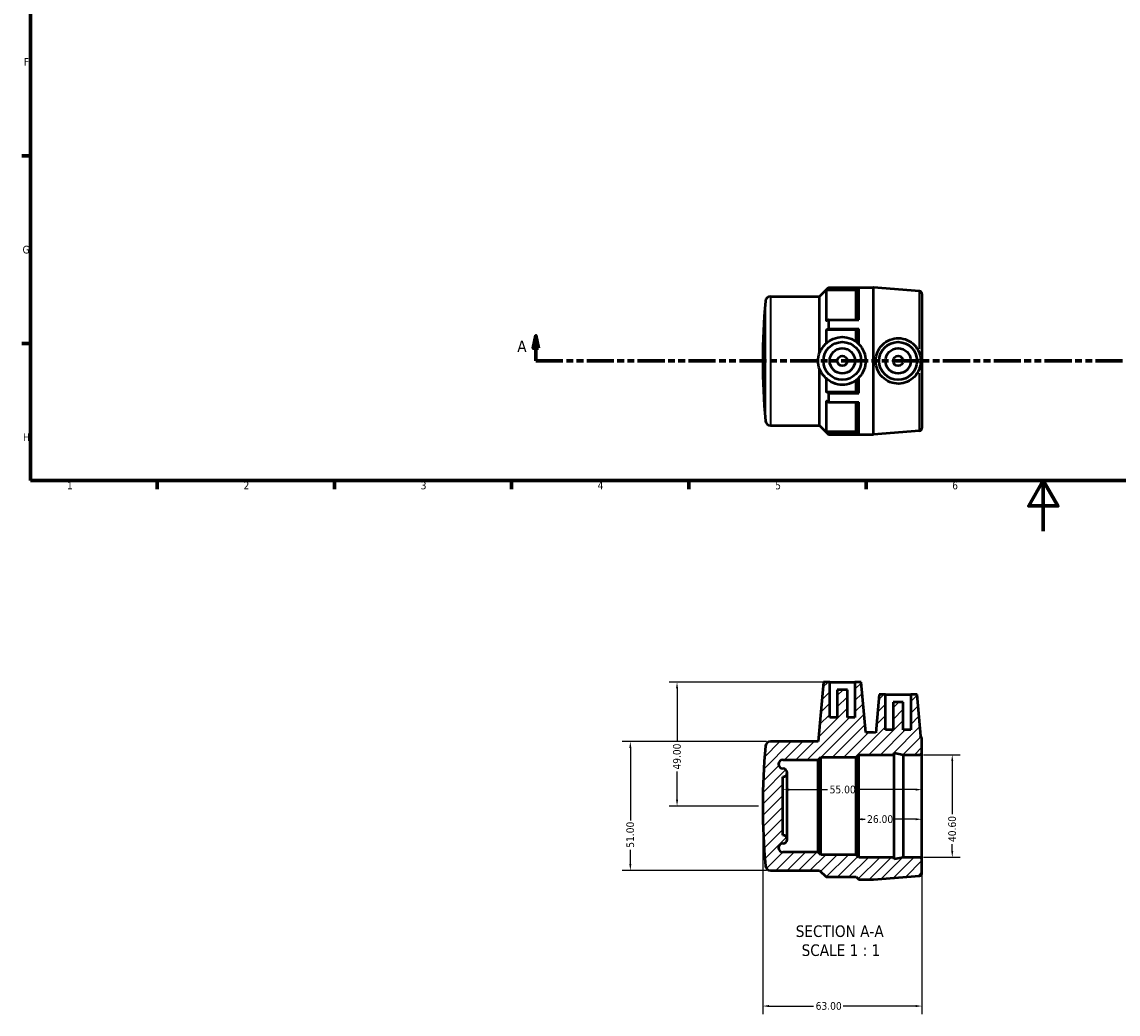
# Model space of a CAD drawing. Header units: millimetres. Extents: x 0 to 900, y -191 to 596.
# Tile 1 of 3: x 17 to 450, y -191 to 201. Entities that reach past the tile are written whole.
import ezdxf

# ---------------------------------------------------------------- set-up
doc = ezdxf.new("R2010")
doc.units = ezdxf.units.MM
doc.linetypes.add('DOUBLE_DASH_CHAIN', pattern=[1.2403, 0.6614, -0.0827, 0.1654, -0.0827, 0.1654, -0.0827])
for name, color, linetype, lineweight in [('Border (ANSI)', 7, 'Continuous', 70), ('Dimension (ANSI)', 7, 'Continuous', 25), ('Hatch (ANSI)', 7, 'Continuous', 18), ('Section Line (ANSI)', 7, 'DOUBLE_DASH_CHAIN', 70), ('Symbol (ANSI)', 7, 'Continuous', 25), ('Visible (ANSI)', 7, 'Continuous', 50), ('Visible Narrow (ANSI)', 7, 'Continuous', 35)]:
    doc.layers.add(name, color=color, linetype=linetype, lineweight=lineweight)
doc.styles.add('Label Text (ANSI)', font='tahoma.ttf')
doc.styles.add('Note Text (ANSI)', font='tahoma.ttf')
doc.dimstyles.new('Default - mm (ANSI)', dxfattribs={"dimtxt": 3.048, "dimasz": 2.5, "dimexe": 3.175, "dimexo": 1.6002, "dimgap": 0.8, "dimtad": 0, "dimtoh": 1, "dimrnd": 1e-08, "dimzin": 4, "dimdsep": 46, "dimtxsty": 'Note Text (ANSI)', "dimcen": 0.09, "dimdle": 10, "dimclrd": 256, "dimclre": 256, "dimclrt": 256, "dimadec": 1, "dimazin": 1, "dimtfac": 1, "dimtofl": 0, "dimtmove": 0, "dimatfit": 3, "dimfxl": 1, "dimtolj": 1, "dimtzin": 4, "dimlwd": -1, "dimlwe": -1, "dimarcsym": 0})

# ---------------------------------------------------------------- blocks, each defined once
blk = doc.blocks.new('Borders Default Border')
at = {"layer": 'Border (ANSI)'}
for p, q in [((20, 148.5), (16.55, 148.5)), ((20, 74.25), (16.55, 74.25)), ((70.08, 20), (70.08, 16.55)), ((140.17, 20), (140.17, 16.55)), ((210.25, 20), (210.25, 16.55)), ((280.33, 20), (280.33, 16.55)), ((350.42, 20), (350.42, 16.55))]:
    blk.add_line(p, q, dxfattribs=at)
at = {"layer": 'Border (ANSI)', "flags": 128}
for points in [[(20, 20), (20, 574), (821, 574), (821, 20), (20, 20)], [(420.5, 0), (420.5, 20), (414.73, 10), (426.27, 10), (420.5, 20)]]:
    blk.add_lwpolyline(points, dxfattribs=at)
at = {"layer": 'Border (ANSI)', "char_height": 3.05, "attachment_point": 7, "style": 'Note Text (ANSI)'}
for s, insert in [('F', (17.29, 184.1)), ('G', (16.81, 109.79)), ('H', (16.97, 35.6)), ('1', (34.35, 16.55)), ('2', (104.2, 16.55)), ('3', (174.26, 16.49)), ('4', (244.23, 16.55)), ('5', (314.48, 16.49)), ('6', (384.49, 16.49))]:
    blk.add_mtext(s, dxfattribs=dict(at, insert=insert))
blk = doc.blocks.new('2dTransSection0')
at = {"layer": 'Section Line (ANSI)', "linetype": 'Continuous'}
for p, q in [((219.82, 77.35), (218.82, 72.35)), ((219.82, 72.35), (219.82, 77.35)), ((220.82, 72.35), (219.82, 77.35)), ((572.44, 77.35), (571.44, 72.35)), ((572.44, 72.35), (572.44, 77.35)), ((573.44, 72.35), (572.44, 77.35)), ((218.82, 72.35), (220.82, 72.35)), ((219.82, 67.35), (219.82, 72.35)), ((571.44, 72.35), (573.44, 72.35)), ((572.44, 67.35), (572.44, 72.35)), ((219.82, 67.35), (230.35, 67.35)), ((561.91, 67.35), (572.44, 67.35))]:
    blk.add_line(p, q, dxfattribs=at)
at = {"layer": 'Section Line (ANSI)', "linetype": 'DOUBLE_DASH_CHAIN', "ltscale": 16.224298}
blk.add_line((219.82, 67.35), (572.44, 67.35), dxfattribs=at)
at = {"layer": 'Section Line (ANSI)', "linetype": 'Continuous', "flags": 128}
for points in [[(220.82, 72.35), (219.82, 77.35), (218.82, 72.35), (220.82, 72.35)], [(573.44, 72.35), (572.44, 77.35), (571.44, 72.35), (573.44, 72.35)]]:
    blk.add_lwpolyline(points, dxfattribs=at)
at = {"layer": 'Section Line (ANSI)'}
for points in [[(220.82, 72.35), (219.82, 77.35), (218.82, 72.35), (220.82, 72.35)], [(573.44, 72.35), (572.44, 77.35), (571.44, 72.35), (573.44, 72.35)]]:
    blk.add_solid(points, dxfattribs=at)
at = {"layer": 'Section Line (ANSI)', "char_height": 4.57, "attachment_point": 7, "style": 'Label Text (ANSI)'}
for insert in [(212.46, 70.85), (575.91, 70.85)]:
    blk.add_mtext('A', dxfattribs=dict(at, insert=insert))
blk = doc.blocks.new('*D7')
at = {"layer": 'Defpoints', "color": 0, "transparency": 16777216}
for p in [(309.53, -108.75), (372.53, -130.07), (309.53, -187.89)]:
    blk.add_point(p, dxfattribs=at)
at = {"layer": 'Dimension (ANSI)', "transparency": 16777216}
for p, q in [((309.53, -110.36), (309.53, -191.07)), ((372.53, -131.68), (372.53, -191.07)), ((312.03, -187.89), (329.69, -187.89)), ((370.03, -187.89), (341.37, -187.89))]:
    blk.add_line(p, q, dxfattribs=at)
for points in [[(312.03, -187.48), (312.03, -188.31), (309.53, -187.89)], [(370.03, -187.48), (370.03, -188.31), (372.53, -187.89)]]:
    blk.add_solid(points, dxfattribs=at)
at = {"layer": 'Dimension (ANSI)', "transparency": 16777216, "insert": (330.49, -186.31), "char_height": 3.048, "attachment_point": 1, "style": 'Note Text (ANSI)'}
blk.add_mtext('\\A1;63.00', dxfattribs=at)
blk = doc.blocks.new('*D8')
at = {"layer": 'Defpoints', "color": 0, "transparency": 16777216}
for p in [(371.51, -88.45), (371.51, -129.05), (384.51, -129.05)]:
    blk.add_point(p, dxfattribs=at)
at = {"layer": 'Dimension (ANSI)', "transparency": 16777216}
for p, q in [((373.11, -88.45), (387.68, -88.45)), ((384.51, -90.95), (384.51, -112.02)), ((384.51, -126.55), (384.51, -123.79)), ((373.11, -129.05), (387.68, -129.05))]:
    blk.add_line(p, q, dxfattribs=at)
for points in [[(384.09, -90.95), (384.92, -90.95), (384.51, -88.45)], [(384.09, -126.55), (384.92, -126.55), (384.51, -129.05)]]:
    blk.add_solid(points, dxfattribs=at)
at = {"layer": 'Dimension (ANSI)', "transparency": 16777216, "insert": (382.92, -122.99), "char_height": 3.048, "attachment_point": 1, "rotation": 90, "style": 'Note Text (ANSI)'}
blk.add_mtext('\\A1;40.60', dxfattribs=at)
blk = doc.blocks.new('*D9')
at = {"layer": 'Defpoints', "color": 0, "transparency": 16777216}
for p in [(336.03, -59.75), (275.66, -108.75), (309.53, -108.75)]:
    blk.add_point(p, dxfattribs=at)
at = {"layer": 'Dimension (ANSI)', "transparency": 16777216}
for p, q in [((334.43, -59.75), (272.48, -59.75)), ((275.66, -62.25), (275.66, -83.37)), ((275.66, -106.25), (275.66, -95.14)), ((307.93, -108.75), (272.48, -108.75))]:
    blk.add_line(p, q, dxfattribs=at)
for points in [[(275.24, -62.25), (276.08, -62.25), (275.66, -59.75)], [(275.24, -106.25), (276.08, -106.25), (275.66, -108.75)]]:
    blk.add_solid(points, dxfattribs=at)
at = {"layer": 'Dimension (ANSI)', "transparency": 16777216, "insert": (274.07, -94.34), "char_height": 3.048, "attachment_point": 1, "rotation": 90, "style": 'Note Text (ANSI)'}
blk.add_mtext('\\A1;49.00', dxfattribs=at)
blk = doc.blocks.new('*D10')
at = {"layer": 'Defpoints', "color": 0, "transparency": 16777216}
for p in [(346.53, -108.75), (372.53, -108.75), (346.53, -113.99)]:
    blk.add_point(p, dxfattribs=at)
at = {"layer": 'Dimension (ANSI)', "transparency": 16777216}
for p, q in [((349.03, -113.99), (350.03, -113.99)), ((370.03, -113.99), (361.66, -113.99))]:
    blk.add_line(p, q, dxfattribs=at)
for points in [[(349.03, -113.57), (349.03, -114.4), (346.53, -113.99)], [(370.03, -113.57), (370.03, -114.4), (372.53, -113.99)]]:
    blk.add_solid(points, dxfattribs=at)
at = {"layer": 'Dimension (ANSI)', "transparency": 16777216, "insert": (350.83, -112.4), "char_height": 3.048, "attachment_point": 1, "style": 'Note Text (ANSI)'}
blk.add_mtext('\\A1;26.00', dxfattribs=at)
blk = doc.blocks.new('*D11')
at = {"layer": 'Defpoints', "color": 0, "transparency": 16777216}
for p in [(317.53, -102.27), (317.53, -102.28), (372.53, -102.27)]:
    blk.add_point(p, dxfattribs=at)
at = {"layer": 'Dimension (ANSI)', "transparency": 16777216}
for p, q in [((320.03, -102.27), (335.23, -102.27)), ((370.03, -102.27), (346.83, -102.27))]:
    blk.add_line(p, q, dxfattribs=at)
for points in [[(320.03, -101.85), (320.03, -102.69), (317.53, -102.27)], [(370.03, -101.85), (370.03, -102.69), (372.53, -102.27)]]:
    blk.add_solid(points, dxfattribs=at)
at = {"layer": 'Dimension (ANSI)', "transparency": 16777216, "insert": (336.03, -100.68), "char_height": 3.048, "attachment_point": 1, "style": 'Note Text (ANSI)'}
blk.add_mtext('\\A1;55.00', dxfattribs=at)
blk = doc.blocks.new('*D12')
at = {"layer": 'Defpoints', "color": 0, "transparency": 16777216}
for p in [(312.64, -83.25), (257.19, -134.25), (312.64, -134.25)]:
    blk.add_point(p, dxfattribs=at)
at = {"layer": 'Dimension (ANSI)', "transparency": 16777216}
for p, q in [((311.04, -83.25), (254.01, -83.25)), ((257.19, -85.75), (257.19, -114.45)), ((257.19, -131.75), (257.19, -126.05)), ((311.04, -134.25), (254.01, -134.25))]:
    blk.add_line(p, q, dxfattribs=at)
for points in [[(256.77, -85.75), (257.6, -85.75), (257.19, -83.25)], [(256.77, -131.75), (257.6, -131.75), (257.19, -134.25)]]:
    blk.add_solid(points, dxfattribs=at)
at = {"layer": 'Dimension (ANSI)', "transparency": 16777216, "insert": (255.6, -125.25), "char_height": 3.048, "attachment_point": 1, "rotation": 90, "style": 'Note Text (ANSI)'}
blk.add_mtext('\\A1;51.00', dxfattribs=at)

msp = doc.modelspace()

# ---------------------------------------------------------------- hatches: boundary and pattern name
at = {"layer": 'Hatch (ANSI)'}
h = msp.add_hatch(dxfattribs=at)
h.set_pattern_fill('ANSI31', color=256, scale=25.4, style=0)
h.set_pattern_definition([(45, (0, 0), (-2.245064, 2.245064), [])])
edge = h.paths.add_edge_path()
edge.add_ellipse((371.511, -87.435), major_axis=(0, -1.02), ratio=1, start_angle=0, end_angle=90)
edge.add_line((372.531, -87.435), (372.531, -82.157))
edge.add_ellipse((371.511, -82.157), major_axis=(1.02, 0), ratio=1, start_angle=0, end_angle=85.45565)
edge.add_line((371.592, -81.14), (372.027, -81.175))
edge.add_line((372.027, -81.175), (370.581, -64.655))
edge.add_line((370.581, -64.655), (368.081, -64.655))
edge.add_line((368.081, -64.655), (368.081, -78.655))
edge.add_line((368.081, -78.655), (365.081, -78.655))
edge.add_line((365.081, -78.655), (365.081, -67.655))
edge.add_line((365.081, -67.655), (361.081, -67.655))
edge.add_line((361.081, -67.655), (361.081, -78.655))
edge.add_line((361.081, -78.655), (358.081, -78.655))
edge.add_line((358.081, -78.655), (358.081, -64.655))
edge.add_line((358.081, -64.655), (355.581, -64.655))
edge.add_line((355.581, -64.655), (354.259, -79.763))
edge.add_line((354.259, -79.763), (353.322, -79.688))
edge.add_ellipse((353.241, -80.705), major_axis=(0.081, 1.017), ratio=1, start_angle=0, end_angle=4.54435)
edge.add_line((353.241, -79.685), (350.275, -79.685))
edge.add_line((350.275, -79.685), (348.531, -59.755))
edge.add_line((348.531, -59.755), (346.031, -59.755))
edge.add_line((346.031, -59.755), (346.031, -73.755))
edge.add_line((346.031, -73.755), (343.031, -73.755))
edge.add_line((343.031, -73.755), (343.031, -62.755))
edge.add_line((343.031, -62.755), (339.031, -62.755))
edge.add_line((339.031, -62.755), (339.031, -73.755))
edge.add_line((339.031, -73.755), (336.031, -73.755))
edge.add_line((336.031, -73.755), (336.031, -59.755))
edge.add_line((336.031, -59.755), (333.531, -59.755))
edge.add_line((333.531, -59.755), (331.475, -83.255))
edge.add_line((331.475, -83.255), (312.637, -83.255))
edge.add_ellipse((312.637, -85.285), major_axis=(0, 2.03), ratio=1, start_angle=0, end_angle=84.75282)
edge.add_ellipse((568.197, -108.755), major_axis=(-257.582, 23.656), ratio=1, start_angle=0, end_angle=10.49436)
edge.add_ellipse((312.637, -132.225), major_axis=(-2.021, -0.186), ratio=1, start_angle=0, end_angle=84.75282)
edge.add_line((312.637, -134.255), (332.031, -134.255))
edge.add_line((332.031, -134.255), (334.581, -136.805))
edge.add_line((334.581, -136.805), (346.529, -136.805))
edge.add_line((346.529, -136.805), (347.549, -137.825))
edge.add_line((347.549, -137.825), (353.241, -137.825))
edge.add_ellipse((353.241, -136.805), major_axis=(0, -1.02), ratio=1, start_angle=0, end_angle=4.54435)
edge.add_line((353.322, -137.822), (371.592, -136.369))
edge.add_ellipse((371.511, -135.353), major_axis=(0.081, -1.017), ratio=1, start_angle=0, end_angle=85.45565)
edge.add_line((372.531, -135.353), (372.531, -130.075))
edge.add_ellipse((371.511, -130.075), major_axis=(1.02, 0), ratio=1, start_angle=0, end_angle=90)
edge.add_line((371.511, -129.055), (365.198, -129.055))
edge.add_line((365.198, -129.055), (361.531, -129.834))
edge.add_line((361.531, -129.834), (361.531, -129.055))
edge.add_line((361.531, -129.055), (347.546, -129.055))
edge.add_line((347.546, -129.055), (346.531, -128.04))
edge.add_line((346.531, -128.04), (332.539, -128.04))
edge.add_line((332.539, -128.04), (331.524, -127.025))
edge.add_line((331.524, -127.025), (317.531, -127.025))
edge.add_ellipse((317.531, -125.33), major_axis=(0, -1.695), ratio=1, start_angle=180, end_angle=360, ccw=False)
edge.add_ellipse((317.531, -121.94), major_axis=(0, -1.695), ratio=1, start_angle=0, end_angle=180)
edge.add_line((317.531, -120.245), (317.531, -97.265))
edge.add_ellipse((317.531, -95.57), major_axis=(0, -1.695), ratio=1, start_angle=0, end_angle=180)
edge.add_ellipse((317.531, -92.18), major_axis=(0, -1.695), ratio=1, start_angle=180, end_angle=360, ccw=False)
edge.add_line((317.531, -90.485), (331.524, -90.485))
edge.add_line((331.524, -90.485), (332.539, -89.47))
edge.add_line((332.539, -89.47), (346.531, -89.47))
edge.add_line((346.531, -89.47), (347.546, -88.455))
edge.add_line((347.546, -88.455), (361.531, -88.455))
edge.add_line((361.531, -88.455), (361.531, -87.675))
edge.add_line((361.531, -87.675), (365.198, -88.455))
edge.add_line((365.198, -88.455), (371.511, -88.455))

# ---------------------------------------------------------------- linework, layer by layer
at = {"layer": 'Visible (ANSI)'}
for p, q in [((332.031, 92.849), (335.601, 96.419)), ((335.601, 96.419), (335.601, 96.348)), ((335.601, 96.419), (353.241, 96.419)), ((335.601, 96.348), (347.549, 96.348)), ((347.549, 83.606), (347.549, 96.348)), ((371.592, 94.963), (353.322, 96.416)), ((312.637, 92.849), (332.031, 92.849)), ((332.031, 70.615), (332.031, 92.849)), ((334.581, 95.325), (334.581, 83.095)), ((346.529, 95.325), (334.581, 95.325)), ((346.529, 83.606), (346.529, 95.325)), ((372.531, 93.947), (372.531, 40.751)), ((335.601, 83.606), (335.601, 80.09)), ((335.601, 83.606), (347.549, 83.606)), ((334.581, 79.579), (334.581, 74.197)), ((346.529, 79.579), (334.581, 79.579)), ((335.601, 80.09), (347.549, 80.09)), ((346.529, 75.006), (346.529, 79.579)), ((347.549, 73.998), (347.549, 80.09)), ((332.031, 41.849), (332.031, 64.083)), ((347.549, 54.607), (347.549, 60.699)), ((334.581, 60.501), (334.581, 55.119)), ((346.529, 55.119), (346.529, 59.692)), ((334.581, 55.119), (346.529, 55.119)), ((335.601, 54.607), (335.601, 51.091)), ((335.601, 54.607), (347.549, 54.607)), ((334.581, 51.603), (334.581, 39.372)), ((335.601, 51.091), (347.549, 51.091)), ((346.529, 39.372), (346.529, 51.091)), ((347.549, 38.35), (347.549, 51.091)), ((312.637, 41.849), (332.031, 41.849)), ((332.031, 41.849), (335.601, 38.279)), ((334.581, 39.372), (346.529, 39.372)), ((371.592, 39.734), (353.322, 38.282)), ((335.601, 38.35), (335.601, 38.279)), ((335.601, 38.35), (347.549, 38.35)), ((335.601, 38.279), (353.241, 38.279)), ((333.531, -59.755), (331.475, -83.255)), ((336.031, -59.755), (333.531, -59.755)), ((336.031, -73.755), (336.031, -59.755)), ((336.031, -59.755), (346.031, -59.755)), ((348.531, -59.755), (346.031, -59.755)), ((346.031, -59.755), (346.031, -73.755)), ((350.275, -79.685), (348.531, -59.755)), ((343.031, -62.755), (339.031, -62.755)), ((339.031, -62.755), (339.031, -73.755)), ((343.031, -73.755), (343.031, -62.755)), ((355.581, -64.655), (354.259, -79.763)), ((358.081, -64.655), (355.581, -64.655)), ((358.081, -78.655), (358.081, -64.655)), ((358.081, -64.655), (368.081, -64.655)), ((370.581, -64.655), (368.081, -64.655)), ((368.081, -64.655), (368.081, -78.655)), ((372.027, -81.175), (370.581, -64.655)), ((365.081, -67.655), (361.081, -67.655)), ((361.081, -67.655), (361.081, -78.655)), ((365.081, -78.655), (365.081, -67.655)), ((339.031, -73.755), (336.031, -73.755)), ((346.031, -73.755), (343.031, -73.755)), ((353.241, -79.685), (350.275, -79.685)), ((354.259, -79.763), (353.322, -79.688)), ((361.081, -78.655), (358.081, -78.655)), ((368.081, -78.655), (365.081, -78.655)), ((371.592, -81.14), (372.027, -81.175)), ((372.531, -87.435), (372.531, -82.157)), ((331.475, -83.255), (312.637, -83.255)), ((317.531, -90.485), (331.524, -90.485)), ((331.524, -90.485), (332.539, -89.47)), ((331.524, -127.025), (331.524, -90.485)), ((332.539, -89.47), (346.531, -89.47)), ((332.539, -128.04), (332.539, -89.47)), ((346.531, -89.47), (347.546, -88.455)), ((346.531, -128.04), (346.531, -89.47)), ((347.546, -88.455), (361.531, -88.455)), ((347.546, -129.055), (347.546, -88.455)), ((361.531, -88.455), (361.531, -87.675)), ((361.531, -87.675), (365.198, -88.455)), ((361.531, -129.055), (361.531, -88.455)), ((365.198, -88.455), (371.511, -88.455)), ((365.198, -129.055), (365.198, -88.455)), ((372.531, -130.075), (372.531, -87.435)), ((317.531, -120.245), (317.531, -97.265)), ((319.226, -121.94), (319.226, -95.57)), ((331.524, -127.025), (317.531, -127.025)), ((332.539, -128.04), (331.524, -127.025)), ((346.531, -128.04), (332.539, -128.04)), ((347.546, -129.055), (346.531, -128.04)), ((361.531, -129.055), (347.546, -129.055)), ((365.198, -129.055), (361.531, -129.834)), ((361.531, -129.834), (361.531, -129.055)), ((371.511, -129.055), (365.198, -129.055)), ((312.637, -134.255), (332.031, -134.255)), ((332.031, -134.255), (334.581, -136.805)), ((372.531, -135.353), (372.531, -130.075)), ((334.581, -136.805), (346.529, -136.805)), ((346.529, -136.805), (347.549, -137.825)), ((347.549, -137.825), (353.241, -137.825)), ((353.322, -137.822), (371.592, -136.369))]:
    msp.add_line(p, q, dxfattribs=at)
for centre, radius in [((341.031, 67.349), 7.5), ((363.081, 67.349), 7.5), ((341.031, 67.349), 5), ((363.081, 67.349), 5), ((341.031, 67.349), 2), ((363.081, 67.349), 2)]:
    msp.add_circle(centre, radius, dxfattribs=at)
for centre, radius, start, end in [((353.241, 95.399), 1.02, 85.45565, 90), ((312.637, 90.819), 2.03, 90, 174.75282), ((371.511, 93.947), 1.02, 0, 85.45565), ((568.197, 67.349), 258.666, 174.75282, 185.24718), ((312.637, 43.879), 2.03, 185.24718, 270), ((371.511, 40.751), 1.02, 274.54435, 0), ((353.241, 39.299), 1.02, 270, 274.54435), ((353.241, -80.705), 1.02, 85.45565, 90), ((371.511, -82.157), 1.02, 0, 85.45565), ((568.197, -108.755), 258.666, 174.75282, 185.24718), ((312.637, -85.285), 2.03, 90, 174.75282), ((317.531, -92.18), 1.695, 90, 270), ((371.511, -87.435), 1.02, 270, 0), ((317.531, -95.57), 1.695, 270, 90), ((317.531, -121.94), 1.695, 270, 90), ((317.531, -125.33), 1.695, 90, 270), ((371.511, -130.075), 1.02, 0, 90), ((312.637, -132.225), 2.03, 185.24718, 270), ((353.241, -136.805), 1.02, 270, 274.54435), ((371.511, -135.353), 1.02, 274.54435, 0)]:
    msp.add_arc(centre, radius, start, end, dxfattribs=at)
for points, weights in [([(334.581, 95.325), (335.082, 95.827), (335.601, 96.348)], [1.00910981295, 1.01039699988, 1.01136158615]), ([(346.529, 95.325), (347.03, 95.827), (347.549, 96.348)], [1.25056936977, 1.25360515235, 1.25624555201]), ([(335.601, 83.606), (335.082, 83.346), (334.581, 83.095)], [1.01136158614, 1.01039699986, 1.00910981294]), ([(334.581, 79.579), (335.082, 79.83), (335.601, 80.09)], [1.00910981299, 1.01039699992, 1.0113615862]), ([(346.529, 79.579), (347.03, 79.83), (347.549, 80.09)], [1.25056936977, 1.25360515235, 1.25624555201]), ([(335.601, 54.607), (335.082, 54.868), (334.581, 55.119)], [1.01136158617, 1.01039699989, 1.00910981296]), ([(347.549, 54.607), (347.03, 54.868), (346.529, 55.119)], [1.256245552, 1.25360515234, 1.25056936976]), ([(334.581, 51.603), (335.082, 51.351), (335.601, 51.091)], [1.00910981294, 1.01039699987, 1.01136158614]), ([(335.601, 38.35), (335.082, 38.87), (334.581, 39.372)], [1.01136158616, 1.01039699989, 1.00910981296]), ([(347.549, 38.35), (347.03, 38.87), (346.529, 39.372)], [1.256245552, 1.25360515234, 1.25056936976])]:
    msp.add_rational_spline(points, weights, degree=2, dxfattribs=at)
for points, knots in [([(334.581, 74.197), (334.025, 73.724), (333.511, 73.172), (332.681, 72.003), (332.313, 71.337), (332.031, 70.615)], [1.49129139, 1.49129139, 1.49129139, 1.49129139, 1.73433908, 1.73433908, 1.95896924, 1.95896924, 1.95896924, 1.95896924]), ([(334.581, 74.197), (335.372, 74.964), (336.35, 75.631), (338.574, 76.579), (339.837, 76.826), (341.031, 76.826), (342.225, 76.826), (343.489, 76.579), (345.315, 75.8), (345.953, 75.432), (346.529, 75.006)], [-0.6907077, -0.6907077, -0.6907077, -0.6907077, -0.3581434, -0.3581434, 0, 0, 0, 0.3581434, 0.3581434, 0.5672123, 0.5672123, 0.5672123, 0.5672123]), ([(347.549, 73.998), (347.564, 73.983), (347.58, 73.967), (348.406, 73.121), (349.109, 72.073), (350.043, 69.776), (350.275, 68.525), (350.275, 66.173), (350.043, 64.922), (349.109, 62.624), (348.406, 61.577), (347.58, 60.731), (347.564, 60.715), (347.549, 60.699)], [0.7017151, 0.7017151, 0.7017151, 0.7017151, 0.7084948, 0.7084948, 1.0613164, 1.0613164, 1.414138, 1.414138, 1.7669597, 1.7669597, 2.1197813, 2.1197813, 2.126561, 2.126561, 2.126561, 2.126561]), ([(371.592, 64.565), (371.526, 64.36), (371.453, 64.157), (370.935, 62.863), (370.275, 61.861), (368.749, 60.27), (367.78, 59.57), (365.641, 58.619), (364.471, 58.367), (362.202, 58.31), (360.969, 58.526), (358.715, 59.442), (357.693, 60.143), (356.097, 61.749), (355.408, 62.759), (354.489, 64.984), (354.259, 66.201), (354.259, 68.496), (354.489, 69.713), (355.408, 71.939), (356.097, 72.949), (357.693, 74.555), (358.715, 75.255), (360.969, 76.172), (362.202, 76.388), (363.369, 76.358)], [1.6033801, 1.6033801, 1.6033801, 1.6033801, 1.6644241, 1.6644241, 1.9981241, 1.9981241, 2.3297861, 2.3297861, 2.6614481, 2.6614481, 3.0125853, 3.0125853, 3.3637224, 3.3637224, 3.7079951, 3.7079951, 4.0522678, 4.0522678, 4.3965405, 4.3965405, 4.7408132, 4.7408132, 5.0919503, 5.0919503, 5.4430875, 5.4430875, 5.4430875, 5.4430875]), ([(363.369, 76.358), (364.471, 76.33), (365.641, 76.079), (367.78, 75.127), (368.749, 74.428), (370.275, 72.837), (370.935, 71.835), (371.453, 70.541), (371.526, 70.338), (371.592, 70.133)], [5.4430875, 5.4430875, 5.4430875, 5.4430875, 5.7747495, 5.7747495, 6.1064114, 6.1064114, 6.4401115, 6.4401115, 6.5011555, 6.5011555, 6.5011555, 6.5011555]), ([(332.031, 64.083), (331.658, 65.146), (331.475, 66.277), (331.475, 68.42), (331.658, 69.551), (332.031, 70.615)], [4.08553204, 4.08553204, 4.08553204, 4.08553204, 4.40700836, 4.40700836, 4.72848467, 4.72848467, 4.72848467, 4.72848467]), ([(371.592, 70.133), (371.885, 69.217), (372.027, 68.258), (372.027, 66.44), (371.885, 65.481), (371.592, 64.565)], [1.05806802, 1.05806802, 1.05806802, 1.05806802, 1.33072405, 1.33072405, 1.60338008, 1.60338008, 1.60338008, 1.60338008]), ([(332.031, 64.083), (332.313, 63.36), (332.681, 62.694), (333.511, 61.526), (334.025, 60.974), (334.581, 60.501)], [2.60224636, 2.60224636, 2.60224636, 2.60224636, 2.82687652, 2.82687652, 3.06992422, 3.06992422, 3.06992422, 3.06992422]), ([(346.529, 59.692), (345.953, 59.265), (345.315, 58.897), (343.489, 58.119), (342.225, 57.872), (339.837, 57.872), (338.574, 58.119), (336.35, 59.067), (335.372, 59.733), (334.581, 60.501)], [-3.4261605, -3.4261605, -3.4261605, -3.4261605, -3.2170916, -3.2170916, -2.8589482, -2.8589482, -2.5008049, -2.5008049, -2.1682405, -2.1682405, -2.1682405, -2.1682405])]:
    msp.add_open_spline(points, degree=3, knots=knots, dxfattribs=at)
for points in [[(346.529, 75.006), (346.877, 74.708), (347.221, 74.371), (347.549, 73.998)], [(347.549, 60.699), (347.221, 60.326), (346.877, 59.99), (346.529, 59.692)], [(371.887, -81.21), (371.981, -81.187), (372.027, -81.175), (372.027, -81.175)]]:
    msp.add_open_spline(points, degree=3, dxfattribs=at)
at = {"layer": 'Visible Narrow (ANSI)'}
for p, q in [((353.241, 38.637), (353.241, 96.061)), ((353.322, 96.058), (353.322, 38.64)), ((312.637, 92.535), (312.637, 42.163)), ((371.592, 72.143), (371.592, 94.889)), ((310.615, 43.984), (310.615, 90.713)), ((371.592, 39.809), (371.592, 62.555))]:
    msp.add_line(p, q, dxfattribs=at)

# ---------------------------------------------------------------- block references
msp.add_blockref('Borders Default Border', (0, 0))
at = {"layer": 'Section Line (ANSI)'}
msp.add_blockref('2dTransSection0', (0, 0), dxfattribs=at)

# ---------------------------------------------------------------- texts
at = {"layer": 'Symbol (ANSI)', "char_height": 4.572, "attachment_point": 7, "style": 'Label Text (ANSI)'}
for s, insert in [('SECTION A-A', (322.607, -160.644)), ('SCALE 1 : 1', (324.926, -168.157))]:
    msp.add_mtext(s, dxfattribs=dict(at, insert=insert))

# ---------------------------------------------------------------- dimensions: what is measured, and where the dimension line sits
at = {"layer": 'Dimension (ANSI)'}
for base, p1, p2, angle, override, picture, middle in [((275.659, -108.755), (336.031, -59.755), (309.531, -108.755), 90, {"dimtoh": 0, "dimdec": 2, "dimtp": 0, "dimtm": 0, "dimtdec": 2, "dimatfit": 1}, '*D9', (275.659, -89.255)), ((257.188, -134.255), (312.637, -83.255), (312.637, -134.255), 90, {"dimtoh": 0, "dimdec": 2, "dimtp": 0, "dimtm": 0, "dimtdec": 2, "dimatfit": 1}, '*D12', (257.188, -120.255)), ((384.506, -129.055), (371.511, -88.455), (371.511, -129.055), 90, {"dimtoh": 0, "dimdec": 2, "dimtp": 0, "dimtm": 0, "dimtdec": 2, "dimatfit": 1}, '*D8', (384.506, -117.905)), ((317.531, -102.27), (372.531, -102.27), (317.531, -102.276), 180, {"dimtoh": 0, "dimdec": 2, "dimse1": 1, "dimse2": 1, "dimtp": 0, "dimtm": 0, "dimtdec": 2, "dimatfit": 1}, '*D11', (341.031, -102.27)), ((309.531, -187.894), (372.531, -130.075), (309.531, -108.755), 180, {"dimtoh": 0, "dimdec": 2, "dimtp": 0, "dimtm": 0, "dimtdec": 2, "dimatfit": 1}, '*D7', (335.531, -187.894)), ((346.531, -113.987), (372.531, -108.755), (346.531, -108.755), 180, {"dimtoh": 0, "dimdec": 2, "dimse1": 1, "dimse2": 1, "dimtp": 0, "dimtm": 0, "dimtdec": 2, "dimatfit": 1}, '*D10', (355.84, -113.987))]:
    dim = msp.add_linear_dim(base=base, p1=p1, p2=p2, angle=angle, dimstyle='Default - mm (ANSI)', override=override, dxfattribs=at)
    dim.commit()
    dim.dimension.update_dxf_attribs({"geometry": picture, "text_midpoint": middle, "dimtype": 160})

doc.saveas('drawing.dxf')
